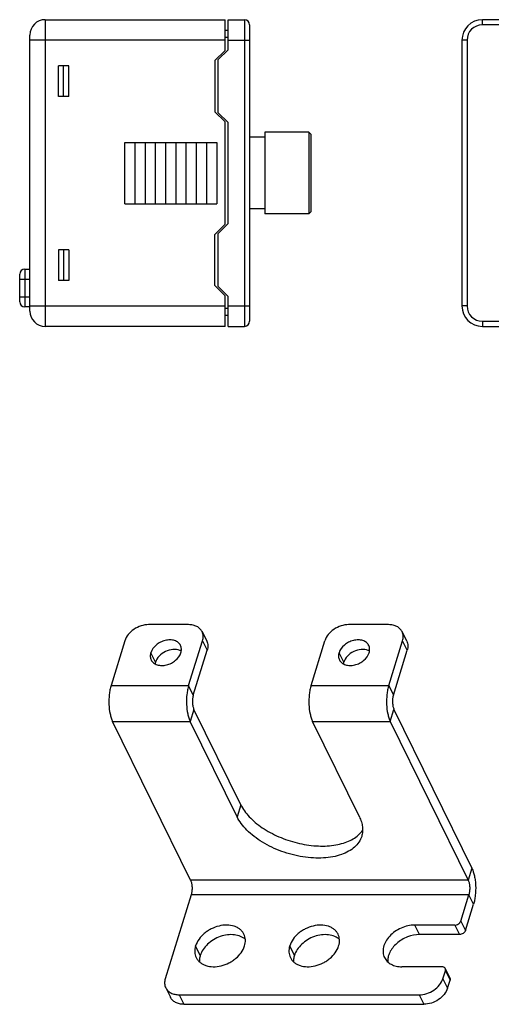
# Model space of a CAD drawing. Header units: inches. Extents: x -125 to 182, y -216 to -15.
# Tile 13 of 15: x -67 to -20, y -111 to -15. Entities that reach past the tile are written whole.
import ezdxf

# ---------------------------------------------------------------- set-up
doc = ezdxf.new("R2010")
doc.units = ezdxf.units.IN
doc.header["$LTSCALE"] = 0.595472
doc.header["$MEASUREMENT"] = 0
for name, color, linetype in [('1-10', 7, 'CONTINUOUS'), ('I-04070', 7, 'CONTINUOUS'), ('I-04080', 7, 'CONTINUOUS'), ('P-0443A-D040', 7, 'CONTINUOUS'), ('P-0623_D04-01-A10', 7, 'CONTINUOUS')]:
    doc.layers.add(name, color=color, linetype=linetype)

msp = doc.modelspace()

# ---------------------------------------------------------------- linework, layer by layer
at = {"layer": '1-10', "color": 7, "linetype": 'Continuous'}
for p, q in [((-66.072, -39.001), (-66.072, -42.701)), ((-66.072, -39.001), (-65.572, -39.001)), ((-66.572, -42.201), (-66.572, -39.501)), ((-65.572, -40.001), (-66.572, -40.001)), ((-66.572, -41.701), (-65.572, -41.701)), ((-65.572, -42.701), (-66.072, -42.701))]:
    msp.add_line(p, q, dxfattribs=at)
for centre, start, end in [((-66.072, -39.501), 90, 180), ((-66.072, -42.201), 180, 270)]:
    msp.add_arc(centre, 0.5, start, end, dxfattribs=at)
at = {"layer": 'I-04070', "color": 7, "linetype": 'Continuous'}
for p, q in [((-42.572, -25.601), (-42.572, -33.601)), ((-38.272, -25.601), (-42.572, -25.601)), ((-38.272, -25.601), (-38.272, -33.601)), ((-38.072, -25.801), (-38.272, -25.601)), ((-38.072, -25.801), (-38.072, -33.401)), ((-42.572, -26.101), (-44.072, -26.101)), ((-42.572, -33.101), (-44.072, -33.101)), ((-38.272, -33.601), (-42.572, -33.601)), ((-38.072, -33.401), (-38.272, -33.601))]:
    msp.add_line(p, q, dxfattribs=at)
at = {"layer": 'I-04080', "color": 7, "linetype": 'Continuous'}
for p, q in [((-50.039, -73.776), (-53.953, -73.776)), ((-30.466, -73.776), (-34.381, -73.776)), ((-48.727, -74.461), (-48.27, -75.394)), ((-28.697, -75.394), (-29.155, -74.461)), ((-56.279, -75.343), (-57.635, -79.729)), ((-50.036, -79.729), (-48.681, -75.343)), ((-48.681, -75.343), (-48.223, -76.275)), ((-38.062, -79.729), (-36.707, -75.343)), ((-30.464, -79.729), (-29.108, -75.343)), ((-28.651, -76.275), (-29.108, -75.343)), ((-53.284, -77.45), (-53.741, -76.518)), ((-34.862, -77.45), (-35.32, -76.518)), ((-57.635, -79.729), (-50.036, -79.729)), ((-49.579, -80.662), (-50.036, -79.729)), ((-38.062, -79.729), (-30.464, -79.729)), ((-30.464, -79.729), (-30.006, -80.662)), ((-49.516, -82.067), (-49.879, -83.242)), ((-30.306, -83.242), (-29.943, -82.067)), ((-49.851, -98.782), (-57.478, -83.242)), ((-57.478, -83.242), (-49.879, -83.242)), ((-45.303, -92.566), (-49.879, -83.242)), ((-33.329, -92.566), (-37.905, -83.242)), ((-37.905, -83.242), (-30.306, -83.242)), ((-30.306, -83.242), (-22.68, -98.782)), ((-44.94, -91.391), (-45.303, -92.566)), ((-22.317, -97.607), (-22.68, -98.782)), ((-22.68, -98.782), (-49.851, -98.782)), ((-49.788, -100.187), (-52.33, -108.412)), ((-22.617, -100.187), (-49.788, -100.187)), ((-23.416, -102.772), (-22.617, -100.187)), ((-22.16, -101.119), (-22.617, -100.187)), ((-23.416, -102.772), (-22.958, -103.704)), ((-23.998, -103.163), (-27.912, -103.163)), ((-27.455, -104.096), (-27.912, -103.163)), ((-23.998, -103.163), (-23.54, -104.096)), ((-48.9, -106.132), (-49.357, -105.2)), ((-39.689, -106.132), (-40.147, -105.2)), ((-25.256, -107.237), (-29.171, -107.237)), ((-25.159, -108.412), (-24.917, -107.628)), ((-24.928, -107.408), (-24.471, -108.34)), ((-24.917, -107.628), (-24.459, -108.561)), ((-25.159, -108.412), (-24.701, -109.344)), ((-52.284, -109.293), (-51.826, -110.225)), ((-50.972, -109.978), (-27.485, -109.978)), ((-50.972, -109.978), (-50.515, -110.911)), ((-27.485, -109.978), (-27.028, -110.911))]:
    msp.add_line(p, q, dxfattribs=at)
at = {"layer": 'I-04080', "color": 4, "linetype": 'Continuous'}
for p, q in [((-49.579, -80.662), (-48.223, -76.275)), ((-30.006, -80.662), (-28.651, -76.275)), ((-44.94, -91.391), (-49.516, -82.067)), ((-29.943, -82.067), (-22.317, -97.607)), ((-22.958, -103.704), (-22.16, -101.119)), ((-23.54, -104.096), (-27.455, -104.096)), ((-24.701, -109.344), (-24.459, -108.561)), ((-50.515, -110.911), (-27.028, -110.911))]:
    msp.add_line(p, q, dxfattribs=at)
for centre in [(-51.302, -77.342), (-32.88, -77.342)]:
    msp.add_arc(centre, 1.128, 61.68993, 68.49624, dxfattribs=at)
at = {"layer": 'I-04080', "color": 7, "linetype": 'Continuous'}
for points, knots in [([(-53.953, -73.776), (-54.204, -73.776), (-54.716, -73.864), (-55.41, -74.2), (-55.968, -74.698), (-56.212, -75.125), (-56.279, -75.343)], [0, 0, 0, 0, 0.25322, 0.516156, 0.770081, 1, 1, 1, 1]), ([(-48.727, -74.461), (-48.779, -74.356), (-48.924, -74.157), (-49.234, -73.937), (-49.616, -73.804), (-49.895, -73.776), (-50.039, -73.776)], [0, 0, 0, 0, 0.226861, 0.464994, 0.722162, 1, 1, 1, 1]), ([(-34.381, -73.776), (-34.631, -73.776), (-35.144, -73.864), (-35.837, -74.2), (-36.396, -74.698), (-36.64, -75.125), (-36.707, -75.343)], [0, 0, 0, 0, 0.25322, 0.516156, 0.770081, 1, 1, 1, 1]), ([(-29.155, -74.461), (-29.207, -74.356), (-29.351, -74.157), (-29.661, -73.937), (-30.044, -73.804), (-30.322, -73.776), (-30.466, -73.776)], [0, 0, 0, 0, 0.226861, 0.464994, 0.722162, 1, 1, 1, 1]), ([(-48.681, -75.343), (-48.635, -75.194), (-48.589, -74.891), (-48.664, -74.591), (-48.727, -74.461)], [0, 0, 0, 0, 0.517356, 1, 1, 1, 1]), ([(-29.108, -75.343), (-29.062, -75.194), (-29.017, -74.891), (-29.091, -74.591), (-29.155, -74.461)], [0, 0, 0, 0, 0.517356, 1, 1, 1, 1]), ([(-50.831, -75.813), (-50.858, -75.758), (-50.925, -75.652), (-51.108, -75.469), (-51.421, -75.308), (-51.865, -75.244), (-52.343, -75.302), (-52.812, -75.479), (-53.347, -75.829), (-53.652, -76.229), (-53.741, -76.518)], [0, 0, 0, 0, 0.050903, 0.102961, 0.213585, 0.336304, 0.469893, 0.609556, 0.748765, 1, 1, 1, 1]), ([(-50.794, -76.518), (-50.757, -76.399), (-50.721, -76.157), (-50.78, -75.917), (-50.831, -75.813)], [0, 0, 0, 0, 0.516993, 1, 1, 1, 1]), ([(-32.41, -75.813), (-32.437, -75.758), (-32.504, -75.652), (-32.687, -75.469), (-33, -75.308), (-33.444, -75.244), (-33.921, -75.302), (-34.391, -75.479), (-34.926, -75.829), (-35.231, -76.229), (-35.32, -76.518)], [0, 0, 0, 0, 0.050903, 0.102961, 0.213585, 0.336304, 0.469893, 0.609556, 0.748765, 1, 1, 1, 1]), ([(-32.373, -76.518), (-32.336, -76.399), (-32.3, -76.157), (-32.359, -75.917), (-32.41, -75.813)], [0, 0, 0, 0, 0.516993, 1, 1, 1, 1]), ([(-53.741, -76.518), (-53.778, -76.636), (-53.814, -76.878), (-53.755, -77.118), (-53.704, -77.222)], [0, 0, 0, 0, 0.516993, 1, 1, 1, 1]), ([(-53.704, -77.222), (-53.677, -77.277), (-53.61, -77.383), (-53.427, -77.566), (-53.113, -77.728), (-52.67, -77.791), (-52.192, -77.733), (-51.723, -77.556), (-51.188, -77.206), (-50.883, -76.806), (-50.794, -76.518)], [0, 0, 0, 0, 0.050903, 0.102961, 0.213585, 0.336304, 0.469893, 0.609556, 0.748765, 1, 1, 1, 1]), ([(-35.32, -76.518), (-35.356, -76.636), (-35.393, -76.878), (-35.334, -77.118), (-35.283, -77.222)], [0, 0, 0, 0, 0.516993, 1, 1, 1, 1]), ([(-35.283, -77.222), (-35.256, -77.277), (-35.188, -77.383), (-35.005, -77.566), (-34.692, -77.728), (-34.249, -77.791), (-33.771, -77.733), (-33.301, -77.556), (-32.767, -77.206), (-32.462, -76.806), (-32.373, -76.518)], [0, 0, 0, 0, 0.050903, 0.102961, 0.213585, 0.336304, 0.469893, 0.609556, 0.748765, 1, 1, 1, 1]), ([(-57.635, -79.729), (-57.677, -79.864), (-57.747, -80.152), (-57.84, -80.765), (-57.863, -81.558), (-57.773, -82.332), (-57.627, -82.887), (-57.531, -83.132), (-57.478, -83.242)], [0, 0, 0, 0, 0.118571, 0.247532, 0.519264, 0.780731, 0.897429, 1, 1, 1, 1]), ([(-50.036, -79.729), (-50.078, -79.864), (-50.148, -80.152), (-50.241, -80.765), (-50.264, -81.558), (-50.175, -82.332), (-50.028, -82.887), (-49.933, -83.132), (-49.879, -83.242)], [0, 0, 0, 0, 0.118571, 0.247532, 0.519264, 0.780731, 0.897429, 1, 1, 1, 1]), ([(-38.062, -79.729), (-38.104, -79.864), (-38.175, -80.152), (-38.267, -80.765), (-38.29, -81.558), (-38.201, -82.332), (-38.054, -82.887), (-37.959, -83.132), (-37.905, -83.242)], [0, 0, 0, 0, 0.118571, 0.247532, 0.519264, 0.780731, 0.897429, 1, 1, 1, 1]), ([(-30.464, -79.729), (-30.505, -79.864), (-30.576, -80.152), (-30.669, -80.765), (-30.692, -81.558), (-30.602, -82.332), (-30.456, -82.887), (-30.36, -83.132), (-30.306, -83.242)], [0, 0, 0, 0, 0.118571, 0.247532, 0.519264, 0.780731, 0.897429, 1, 1, 1, 1]), ([(-33.106, -94.485), (-33.167, -94.682), (-33.353, -95.07), (-33.796, -95.569), (-34.388, -95.979), (-35.109, -96.294), (-35.94, -96.506), (-36.861, -96.612), (-37.847, -96.609), (-39.228, -96.46), (-40.938, -96.015), (-42.524, -95.271), (-43.632, -94.517), (-44.332, -93.909), (-44.897, -93.265), (-45.189, -92.799), (-45.303, -92.566)], [0, 0, 0, 0, 0.043129, 0.088533, 0.137953, 0.192368, 0.252044, 0.316691, 0.385581, 0.457702, 0.606477, 0.752521, 0.82138, 0.88598, 0.945654, 1, 1, 1, 1]), ([(-33.329, -92.566), (-33.251, -92.726), (-33.12, -93.049), (-33.011, -93.545), (-33.001, -94.028), (-33.061, -94.338), (-33.106, -94.485)], [0, 0, 0, 0, 0.271294, 0.52549, 0.766349, 1, 1, 1, 1]), ([(-49.851, -98.782), (-49.805, -98.876), (-49.739, -99.098), (-49.697, -99.455), (-49.708, -99.829), (-49.754, -100.074), (-49.788, -100.187)], [0, 0, 0, 0, 0.219, 0.480661, 0.752604, 1, 1, 1, 1]), ([(-22.68, -98.782), (-22.634, -98.876), (-22.568, -99.098), (-22.526, -99.455), (-22.537, -99.829), (-22.582, -100.074), (-22.617, -100.187)], [0, 0, 0, 0, 0.219, 0.480661, 0.752604, 1, 1, 1, 1]), ([(-23.998, -103.163), (-23.935, -103.163), (-23.807, -103.141), (-23.585, -103.035), (-23.451, -102.884), (-23.416, -102.772)], [0, 0, 0, 0, 0.254634, 0.519608, 1, 1, 1, 1]), ([(-44.629, -104.055), (-44.672, -103.965), (-44.782, -103.794), (-45.001, -103.575), (-45.269, -103.398), (-45.692, -103.22), (-46.309, -103.129), (-47.085, -103.226), (-47.72, -103.463), (-48.193, -103.739), (-48.804, -104.195), (-49.212, -104.73), (-49.357, -105.2)], [0, 0, 0, 0, 0.050871, 0.102903, 0.15703, 0.213925, 0.33655, 0.470033, 0.609593, 0.679762, 0.748968, 1, 1, 1, 1]), ([(-35.418, -104.055), (-35.462, -103.965), (-35.571, -103.794), (-35.79, -103.575), (-36.058, -103.398), (-36.482, -103.22), (-37.098, -103.129), (-37.874, -103.226), (-38.509, -103.463), (-38.983, -103.739), (-39.593, -104.195), (-40.002, -104.73), (-40.147, -105.2)], [0, 0, 0, 0, 0.050871, 0.102903, 0.15703, 0.213925, 0.33655, 0.470033, 0.609593, 0.679762, 0.748968, 1, 1, 1, 1]), ([(-27.912, -103.163), (-28.365, -103.163), (-29.058, -103.327), (-29.856, -103.778), (-30.372, -104.221), (-30.76, -104.736), (-30.991, -105.289), (-31.044, -105.844), (-30.951, -106.192), (-30.876, -106.345)], [0, 0, 0, 0, 0.269975, 0.40942, 0.545111, 0.672934, 0.790558, 0.898361, 1, 1, 1, 1]), ([(-44.568, -105.2), (-44.508, -105.008), (-44.464, -104.706), (-44.522, -104.317), (-44.587, -104.139), (-44.629, -104.055)], [0, 0, 0, 0, 0.515939, 0.760482, 1, 1, 1, 1]), ([(-35.357, -105.2), (-35.298, -105.008), (-35.253, -104.706), (-35.311, -104.317), (-35.377, -104.139), (-35.418, -104.055)], [0, 0, 0, 0, 0.515939, 0.760482, 1, 1, 1, 1]), ([(-49.357, -105.2), (-49.417, -105.392), (-49.461, -105.694), (-49.404, -106.083), (-49.338, -106.261), (-49.297, -106.345)], [0, 0, 0, 0, 0.515939, 0.760482, 1, 1, 1, 1]), ([(-49.297, -106.345), (-49.253, -106.435), (-49.144, -106.606), (-48.925, -106.825), (-48.657, -107.002), (-48.233, -107.18), (-47.617, -107.271), (-46.841, -107.174), (-46.205, -106.937), (-45.732, -106.661), (-45.121, -106.205), (-44.713, -105.669), (-44.568, -105.2)], [0, 0, 0, 0, 0.050871, 0.102903, 0.15703, 0.213925, 0.33655, 0.470033, 0.609593, 0.679762, 0.748968, 1, 1, 1, 1]), ([(-40.147, -105.2), (-40.206, -105.392), (-40.251, -105.694), (-40.193, -106.083), (-40.127, -106.261), (-40.086, -106.345)], [0, 0, 0, 0, 0.515939, 0.760482, 1, 1, 1, 1]), ([(-40.086, -106.345), (-40.042, -106.435), (-39.933, -106.606), (-39.714, -106.825), (-39.446, -107.002), (-39.022, -107.18), (-38.406, -107.271), (-37.63, -107.174), (-36.995, -106.937), (-36.522, -106.661), (-35.911, -106.205), (-35.502, -105.669), (-35.357, -105.2)], [0, 0, 0, 0, 0.050871, 0.102903, 0.15703, 0.213925, 0.33655, 0.470033, 0.609593, 0.679762, 0.748968, 1, 1, 1, 1]), ([(-30.876, -106.345), (-30.808, -106.483), (-30.62, -106.742), (-30.217, -107.027), (-29.72, -107.201), (-29.358, -107.237), (-29.171, -107.237)], [0, 0, 0, 0, 0.226865, 0.464981, 0.722267, 1, 1, 1, 1]), ([(-24.928, -107.408), (-24.941, -107.382), (-24.978, -107.332), (-25.055, -107.277), (-25.151, -107.244), (-25.22, -107.237), (-25.256, -107.237)], [0, 0, 0, 0, 0.226808, 0.465213, 0.723235, 1, 1, 1, 1]), ([(-24.917, -107.628), (-24.905, -107.591), (-24.894, -107.516), (-24.913, -107.441), (-24.928, -107.408)], [0, 0, 0, 0, 0.515897, 1, 1, 1, 1]), ([(-52.33, -108.412), (-52.376, -108.56), (-52.422, -108.863), (-52.347, -109.163), (-52.284, -109.293)], [0, 0, 0, 0, 0.517356, 1, 1, 1, 1]), ([(-27.485, -109.978), (-27.235, -109.978), (-26.722, -109.891), (-26.029, -109.554), (-25.47, -109.056), (-25.226, -108.629), (-25.159, -108.412)], [0, 0, 0, 0, 0.25322, 0.516156, 0.770081, 1, 1, 1, 1]), ([(-52.284, -109.293), (-52.232, -109.398), (-52.087, -109.597), (-51.777, -109.817), (-51.395, -109.951), (-51.116, -109.978), (-50.972, -109.978)], [0, 0, 0, 0, 0.226861, 0.464994, 0.722162, 1, 1, 1, 1])]:
    msp.add_open_spline(points, degree=3, knots=knots, dxfattribs=at)
at = {"layer": 'I-04080', "color": 4, "linetype": 'Continuous'}
for points, knots in [([(-48.27, -75.394), (-48.206, -75.524), (-48.132, -75.824), (-48.177, -76.127), (-48.223, -76.275)], [0, 0, 0, 0, 0.482644, 1, 1, 1, 1]), ([(-28.697, -75.394), (-28.633, -75.524), (-28.559, -75.824), (-28.605, -76.127), (-28.651, -76.275)], [0, 0, 0, 0, 0.482644, 1, 1, 1, 1]), ([(-50.888, -76.292), (-51.101, -76.208), (-51.603, -76.158), (-52.326, -76.37), (-52.942, -76.806), (-53.216, -77.23), (-53.284, -77.45)], [0, 0, 0, 0, 0.235989, 0.499159, 0.76278, 1, 1, 1, 1]), ([(-32.467, -76.292), (-32.68, -76.208), (-33.181, -76.158), (-33.904, -76.37), (-34.52, -76.806), (-34.794, -77.23), (-34.862, -77.45)], [0, 0, 0, 0, 0.235989, 0.499159, 0.76278, 1, 1, 1, 1]), ([(-53.284, -77.45), (-53.288, -77.463), (-53.302, -77.514), (-53.314, -77.566), (-53.32, -77.605)], [0, 0, 0, 0, 0.25337, 1, 1, 1, 1]), ([(-34.862, -77.45), (-34.866, -77.463), (-34.881, -77.514), (-34.893, -77.566), (-34.899, -77.605)], [0, 0, 0, 0, 0.25337, 1, 1, 1, 1]), ([(-49.579, -80.662), (-49.613, -80.774), (-49.659, -81.02), (-49.67, -81.393), (-49.628, -81.751), (-49.562, -81.973), (-49.516, -82.067)], [0, 0, 0, 0, 0.247396, 0.519339, 0.781, 1, 1, 1, 1]), ([(-30.006, -80.662), (-30.041, -80.774), (-30.086, -81.02), (-30.097, -81.393), (-30.056, -81.751), (-29.989, -81.973), (-29.943, -82.067)], [0, 0, 0, 0, 0.247426, 0.519336, 0.780974, 1, 1, 1, 1]), ([(-44.94, -91.391), (-44.839, -91.597), (-44.587, -92.01), (-44.105, -92.589), (-43.514, -93.141), (-42.577, -93.841), (-41.217, -94.572), (-39.438, -95.171), (-37.895, -95.419), (-36.694, -95.441), (-35.856, -95.372), (-35.084, -95.216), (-34.203, -94.914), (-33.617, -94.55), (-33.318, -94.248)], [0, 0, 0, 0, 0.052169, 0.108941, 0.170039, 0.235018, 0.373571, 0.517495, 0.658537, 0.725574, 0.789123, 0.848563, 0.903538, 1, 1, 1, 1]), ([(-33.318, -94.248), (-33.286, -94.216), (-33.166, -94.089), (-33.06, -93.949), (-32.99, -93.84)], [0, 0, 0, 0, 0.255431, 1, 1, 1, 1]), ([(-22.317, -97.607), (-22.263, -97.717), (-22.168, -97.961), (-22.062, -98.362), (-21.988, -98.808), (-21.936, -99.442), (-21.955, -100.084), (-22.048, -100.697), (-22.118, -100.984), (-22.16, -101.119)], [0, 0, 0, 0, 0.102448, 0.219191, 0.346641, 0.48085, 0.752555, 0.881579, 1, 1, 1, 1]), ([(-22.958, -103.704), (-22.993, -103.817), (-23.127, -103.967), (-23.349, -104.073), (-23.477, -104.096), (-23.54, -104.096)], [0, 0, 0, 0, 0.480392, 0.745366, 1, 1, 1, 1]), ([(-44.476, -104.579), (-44.616, -104.45), (-44.962, -104.235), (-45.575, -104.084), (-46.257, -104.094), (-46.954, -104.263), (-47.616, -104.576), (-48.357, -105.13), (-48.771, -105.715), (-48.9, -106.132)], [0, 0, 0, 0, 0.106149, 0.222498, 0.349225, 0.483531, 0.620837, 0.755884, 1, 1, 1, 1]), ([(-35.266, -104.579), (-35.405, -104.45), (-35.751, -104.235), (-36.365, -104.084), (-37.046, -104.094), (-37.743, -104.263), (-38.406, -104.576), (-39.147, -105.13), (-39.56, -105.715), (-39.689, -106.132)], [0, 0, 0, 0, 0.106149, 0.222498, 0.349225, 0.483531, 0.620837, 0.755884, 1, 1, 1, 1]), ([(-27.455, -104.096), (-27.851, -104.096), (-28.658, -104.263), (-29.533, -104.784), (-30.08, -105.354), (-30.377, -105.821), (-30.547, -106.308), (-30.568, -106.641), (-30.553, -106.797)], [0, 0, 0, 0, 0.262471, 0.532126, 0.661407, 0.782943, 0.895555, 1, 1, 1, 1]), ([(-48.9, -106.132), (-48.915, -106.183), (-48.967, -106.379), (-48.987, -106.584), (-48.979, -106.734)], [0, 0, 0, 0, 0.258493, 1, 1, 1, 1]), ([(-39.689, -106.132), (-39.705, -106.183), (-39.757, -106.379), (-39.776, -106.584), (-39.768, -106.734)], [0, 0, 0, 0, 0.258493, 1, 1, 1, 1]), ([(-24.471, -108.34), (-24.455, -108.373), (-24.437, -108.448), (-24.448, -108.524), (-24.459, -108.561)], [0, 0, 0, 0, 0.484103, 1, 1, 1, 1]), ([(-24.701, -109.344), (-24.768, -109.561), (-25.012, -109.988), (-25.571, -110.487), (-26.265, -110.823), (-26.777, -110.911), (-27.028, -110.911)], [0, 0, 0, 0, 0.229919, 0.483844, 0.74678, 1, 1, 1, 1]), ([(-50.515, -110.911), (-50.659, -110.911), (-50.937, -110.883), (-51.32, -110.75), (-51.629, -110.53), (-51.774, -110.331), (-51.826, -110.225)], [0, 0, 0, 0, 0.277838, 0.535006, 0.773139, 1, 1, 1, 1])]:
    msp.add_open_spline(points, degree=3, knots=knots, dxfattribs=at)
at = {"layer": 'P-0443A-D040', "color": 7, "linetype": 'Continuous'}
for p, q in [((-64.072, -14.601), (-64.072, -44.601)), ((-64.072, -14.601), (-46.472, -14.601)), ((-46.472, -17.601), (-46.472, -14.601)), ((-65.572, -43.101), (-65.572, -16.101)), ((-46.472, -16.601), (-65.572, -16.601)), ((-46.472, -17.601), (-47.472, -18.601)), ((-62.772, -22.101), (-62.772, -19.101)), ((-61.772, -19.101), (-62.772, -19.101)), ((-62.272, -22.101), (-62.272, -19.101)), ((-61.772, -22.101), (-61.772, -19.101)), ((-47.472, -18.601), (-47.472, -23.601)), ((-61.772, -22.101), (-62.772, -22.101)), ((-47.472, -23.601), (-46.472, -24.601)), ((-46.472, -34.601), (-46.472, -24.601)), ((-56.272, -32.601), (-56.272, -26.601)), ((-56.272, -26.601), (-47.272, -26.601)), ((-55.272, -32.601), (-55.272, -26.601)), ((-54.272, -32.601), (-54.272, -26.601)), ((-53.272, -32.601), (-53.272, -26.601)), ((-52.272, -32.601), (-52.272, -26.601)), ((-51.272, -32.601), (-51.272, -26.601)), ((-50.272, -32.601), (-50.272, -26.601)), ((-49.272, -32.601), (-49.272, -26.601)), ((-48.272, -32.601), (-48.272, -26.601)), ((-47.272, -26.601), (-47.272, -32.601)), ((-56.272, -32.601), (-47.272, -32.601)), ((-47.472, -35.601), (-46.472, -34.601)), ((-47.472, -40.601), (-47.472, -35.601)), ((-62.772, -37.101), (-62.772, -40.101)), ((-61.772, -37.101), (-62.772, -37.101)), ((-62.272, -37.101), (-62.272, -40.101)), ((-61.772, -37.101), (-61.772, -40.101)), ((-61.772, -40.101), (-62.772, -40.101)), ((-46.472, -41.601), (-47.472, -40.601)), ((-46.472, -44.601), (-46.472, -41.601)), ((-65.572, -42.601), (-46.472, -42.601)), ((-46.472, -44.601), (-64.072, -44.601))]:
    msp.add_line(p, q, dxfattribs=at)
for centre, radius, start, end in [((-64.072, -16.101), 1.5, 90, 180), ((-21.294, -16.601), 2, 90, 180), ((-64.072, -43.101), 1.5, 180, 270), ((-21.294, -42.601), 2, 180, 270)]:
    msp.add_arc(centre, radius, start, end, dxfattribs=at)
at = {"layer": 'P-0623_D04-01-A10', "color": 7, "linetype": 'Continuous'}
for p, q in [((-46.172, -17.536), (-46.172, -14.601)), ((-46.172, -14.601), (-44.572, -14.601)), ((-44.572, -14.601), (-44.572, -44.601)), ((-44.072, -15.101), (-44.072, -44.101)), ((-21.294, -15.101), (-21.294, -14.601)), ((-16.994, -14.601), (-21.294, -14.601)), ((-16.494, -15.101), (-21.294, -15.101)), ((-46.172, -15.651), (-46.472, -15.651)), ((-46.172, -16.351), (-46.472, -16.351)), ((-46.172, -16.601), (-44.072, -16.601)), ((-23.294, -16.601), (-23.294, -42.601)), ((-22.794, -16.601), (-23.294, -16.601)), ((-22.794, -16.601), (-22.794, -42.601)), ((-46.172, -17.536), (-47.172, -18.536)), ((-47.172, -18.536), (-47.172, -23.667)), ((-47.172, -23.667), (-46.172, -24.667)), ((-46.172, -34.536), (-46.172, -24.667)), ((-46.172, -34.536), (-47.172, -35.536)), ((-47.172, -35.536), (-47.172, -40.667)), ((-47.172, -40.667), (-46.172, -41.667)), ((-46.172, -44.601), (-46.172, -41.667)), ((-46.172, -42.851), (-46.472, -42.851)), ((-46.172, -42.601), (-44.072, -42.601)), ((-22.794, -42.601), (-23.294, -42.601)), ((-46.172, -43.551), (-46.472, -43.551)), ((-21.294, -44.101), (-21.294, -44.601)), ((-21.294, -44.101), (-16.494, -44.101)), ((-46.172, -44.601), (-44.572, -44.601)), ((-21.294, -44.601), (-16.994, -44.601))]:
    msp.add_line(p, q, dxfattribs=at)
for centre, radius, start, end in [((-44.572, -15.101), 0.5, 0, 90), ((-21.294, -16.601), 2, 90, 180), ((-21.294, -16.601), 1.5, 90, 180), ((-21.294, -42.601), 2, 180, 270), ((-21.294, -42.601), 1.5, 180, 270), ((-44.572, -44.101), 0.5, 270, 0)]:
    msp.add_arc(centre, radius, start, end, dxfattribs=at)

doc.saveas('drawing.dxf')
